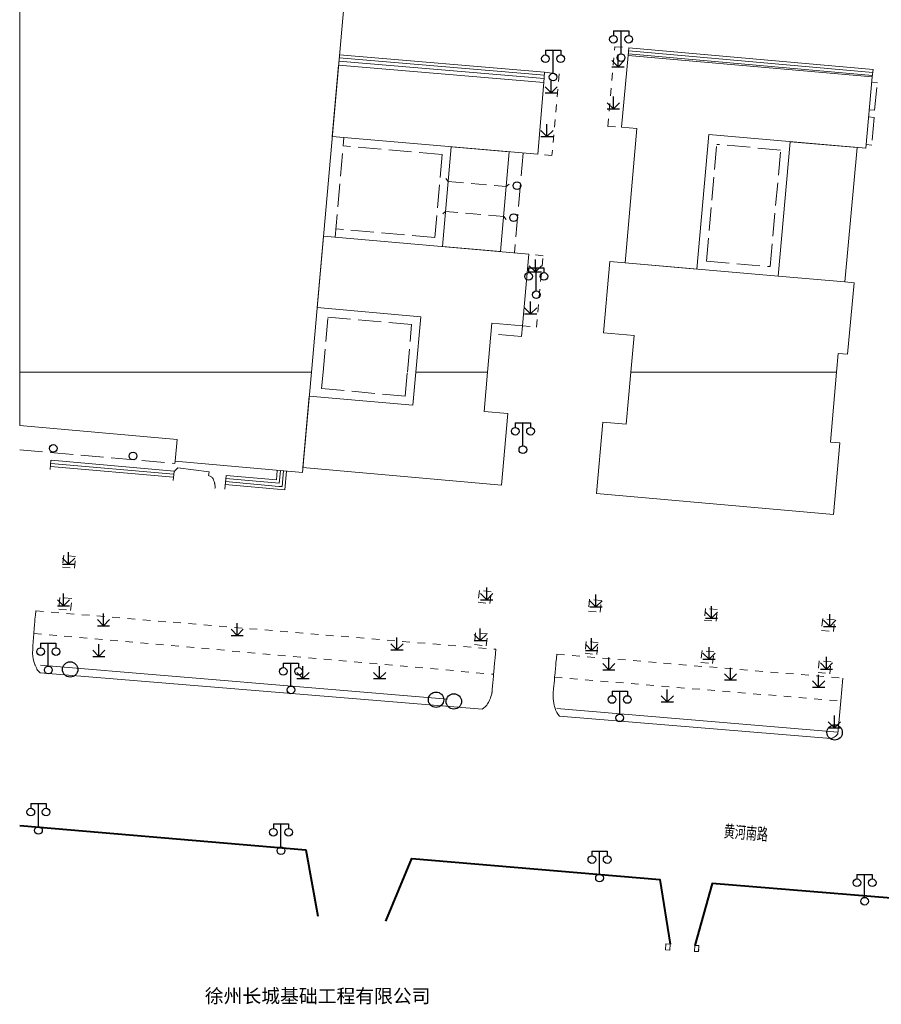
# Model space of a CAD drawing. Extents: x 39508475 to 39522402, y 3783947 to 3795549.
# Tile 98 of 256: x 39514000 to 39514112, y 3794167 to 3794296. Entities that reach past the tile are written whole.
import ezdxf
from ezdxf.enums import TextEntityAlignment as Align

# ---------------------------------------------------------------- set-up
doc = ezdxf.new("R2010")
doc.units = 0
for name, pattern in [('X0', [4, 3, -1]), ('X5', [3, 2, -1]), ('X6', [2, 1, -1])]:
    doc.linetypes.add(name, pattern=pattern)
doc.layers.get('0').update_dxf_attribs({"linetype": 'CONTINUOUS'})
for name, color, linetype in [('DLSS', 4, 'CONTINUOUS'), ('JCDL_JMDD', 1, 'CONTINUOUS'), ('JCDL_JMDD_F', 231, 'CONTINUOUS'), ('JCDL_JMDX_F', 231, 'CONTINUOUS'), ('JCDL_JTD_F', 100, 'CONTINUOUS'), ('JMD', 6, 'CONTINUOUS'), ('ZBTZ', 3, 'CONTINUOUS')]:
    doc.layers.add(name, color=color, linetype=linetype)
for name, color, linetype, lineweight in [('JCDL_JMDX', 1, 'CONTINUOUS', 0), ('JCDL_ZBX', 3, 'CONTINUOUS', 0), ('TEXT1_ZJ', 7, 'CONTINUOUS', 0), ('TEXTL_ZJ', 7, 'CONTINUOUS', 0)]:
    doc.layers.add(name, color=color, linetype=linetype, lineweight=lineweight)
doc.styles.add('HT', font='simhei.ttf')
doc.styles.add('HZ', font='rs', dxfattribs={"width": 0.8, "bigfont": 'hztxt'})
doc.linetypes.add('X49', pattern='A,0,[5,symbolt.shx,S=1,R=0,X=0,Y=0],-10', length=10)

# ---------------------------------------------------------------- blocks, each defined once
blk = doc.blocks.new('5820000')
at = {"color": 0, "linetype": 'Continuous'}
blk.add_circle((0, 0), 1, dxfattribs=at)
blk = doc.blocks.new('9530003')
at = {"color": 0}
for p, q in [((0, 0), (0, 1.6)), ((-0.8, 0), (0.8, 0))]:
    blk.add_line(p, q, dxfattribs=at)
at = {"color": 0, "linetype": 'Continuous'}
for points in [[(0, 0), (-0.8, 0.8)], [(0, 0), (0.8, 0.8)]]:
    blk.add_lwpolyline(points, dxfattribs=at)
blk = doc.blocks.new('2382100')
at = {"color": 0, "linetype": 'Continuous'}
blk.add_circle((0, 0), 0.5, dxfattribs=at)
blk = doc.blocks.new('3521000')
at = {"color": 0}
for p, q in [((-1, 3.5), (1, 3.5)), ((0, 0.5), (0, 3.5))]:
    blk.add_line(p, q, dxfattribs=at)
at = {"color": 0, "linetype": 'Continuous', "flags": 128}
for points in [[(-1, 3.5), (-1, 2.9)], [(1, 3.5), (1, 2.9)]]:
    blk.add_lwpolyline(points, dxfattribs=at)
at = {"color": 0}
for centre in [(-1, 2.4), (1, 2.4), (0, 0)]:
    blk.add_circle(centre, 0.5, dxfattribs=at)

msp = doc.modelspace()

# ---------------------------------------------------------------- linework, layer by layer
at = {"layer": 'DLSS', "linetype": 'X6', "lineweight": 0}
for points in [[(39514076.776, 3794282.081), (39514077.707, 3794292.481), (39514079.538, 3794292.336)], [(39514068.529, 3794289.141), (39514070.414, 3794288.932), (39514069.49267, 3794278.27166), (39514067.649, 3794278.431)], [(39514076.776, 3794282.081), (39514078.588, 3794282)], [(39514065.635, 3794256.03), (39514067.461, 3794255.844), (39514068.319, 3794265.171), (39514066.48, 3794265.401)], [(39514005.754, 3794226.066), (39514005.5965, 3794224.5265), (39514007.136, 3794224.369), (39514007.2935, 3794225.9085), (39514005.754, 3794226.066)], [(39514005.261, 3794220.567), (39514005.1035, 3794219.0275), (39514006.643, 3794218.87), (39514006.8005, 3794220.4095), (39514005.261, 3794220.567)], [(39514060.012, 3794221.472), (39514059.8545, 3794219.9325), (39514061.394, 3794219.775), (39514061.5515, 3794221.3145), (39514060.012, 3794221.472)], [(39514074.406, 3794220.321), (39514074.2485, 3794218.7815), (39514075.788, 3794218.624), (39514075.9455, 3794220.1635), (39514074.406, 3794220.321)], [(39514002.119, 3794218.807), (39514062.14345, 3794213.80621)], [(39514089.529, 3794219.139), (39514089.3715, 3794217.5995), (39514090.911, 3794217.442), (39514091.0685, 3794218.9815), (39514089.529, 3794219.139)], [(39514104.843, 3794217.791), (39514104.6855, 3794216.2515), (39514106.225, 3794216.094), (39514106.3825, 3794217.6335), (39514104.843, 3794217.791)], [(39514001.84, 3794215.87), (39514061.87301, 3794210.53318)], [(39514059.527, 3794215.947), (39514059.3695, 3794214.4075), (39514060.909, 3794214.25), (39514061.0665, 3794215.7895), (39514059.527, 3794215.947)], [(39514073.961, 3794214.805), (39514073.8035, 3794213.2655), (39514075.343, 3794213.108), (39514075.5005, 3794214.6475), (39514073.961, 3794214.805)], [(39514070.116, 3794213.142), (39514107.455, 3794210.029)], [(39514089.082, 3794213.615), (39514088.9245, 3794212.0755), (39514090.464, 3794211.918), (39514090.6215, 3794213.4575), (39514089.082, 3794213.615)], [(39514104.381, 3794212.303), (39514104.2235, 3794210.7635), (39514105.763, 3794210.606), (39514105.9205, 3794212.1455), (39514104.381, 3794212.303)], [(39514069.841, 3794210.13), (39514107.217, 3794207.044)]]:
    msp.add_lwpolyline(points, dxfattribs=at)
at = {"layer": 'DLSS', "linetype": 'Continuous', "lineweight": 20}
for points in [[(39514002.119, 3794218.807), (39514002.05579, 3794218.25645), (39514001.99643, 3794217.70546), (39514001.96318, 3794217.36763), (39514001.93379, 3794217.02944), (39514001.88878, 3794216.47437), (39514001.84385, 3794215.9193), (39514001.84189, 3794215.89466), (39514001.84, 3794215.87), (39514001.80091, 3794215.32856), (39514001.76493, 3794214.78691), (39514001.72879, 3794214.1934), (39514001.69575, 3794213.5997), (39514001.69052, 3794213.49462), (39514001.68597, 3794213.3895), (39514001.68314, 3794213.31026), (39514001.681, 3794213.231), (39514001.68125, 3794213.18954), (39514001.68388, 3794213.14817), (39514001.69881, 3794212.99958), (39514001.71611, 3794212.85126), (39514001.75486, 3794212.60163), (39514001.8085, 3794212.35477), (39514001.88451, 3794212.08067), (39514001.975, 3794211.811), (39514001.99542, 3794211.75802), (39514002.01769, 3794211.7058), (39514002.09569, 3794211.53391), (39514002.1755, 3794211.36286), (39514002.25355, 3794211.21709), (39514002.34571, 3794211.07978), (39514002.49562, 3794210.89254), (39514002.658, 3794210.716)], [(39514060.36245, 3794205.97821), (39514060.56067, 3794206.1094), (39514060.74674, 3794206.25732), (39514060.86641, 3794206.37498), (39514060.97067, 3794206.50649), (39514061.07532, 3794206.65923), (39514061.17756, 3794206.8136), (39514061.20777, 3794206.86267), (39514061.23545, 3794206.91321), (39514061.34848, 3794207.14881), (39514061.44788, 3794207.39047), (39514061.52396, 3794207.61262), (39514061.58578, 3794207.83916), (39514061.61981, 3794207.98563), (39514061.65198, 3794208.13252), (39514061.65816, 3794208.16622), (39514061.66245, 3794208.20021), (39514061.67194, 3794208.29803), (39514061.68125, 3794208.39586), (39514061.68947, 3794208.48404), (39514061.69752, 3794208.57224), (39514061.77422, 3794209.42404), (39514061.85055, 3794210.27586), (39514061.87568, 3794210.55902), (39514061.90069, 3794210.84493), (39514061.90139, 3794210.85307), (39514061.95009, 3794211.42376), (39514061.99879, 3794211.99445), (39514062.02768, 3794212.3385), (39514062.05563, 3794212.68264), (39514062.10001, 3794213.24439), (39514062.14345, 3794213.80621)], [(39514070.479, 3794205.045), (39514070.30074, 3794205.27605), (39514070.14039, 3794205.51987), (39514070.04483, 3794205.69918), (39514069.96925, 3794205.88779), (39514069.8965, 3794206.10648), (39514069.82624, 3794206.32598), (39514069.80935, 3794206.38415), (39514069.795, 3794206.443), (39514069.7325, 3794206.76047), (39514069.68482, 3794207.0805), (39514069.65681, 3794207.3644), (39514069.64381, 3794207.6494), (39514069.64147, 3794207.80591), (39514069.64046, 3794207.96244), (39514069.64106, 3794207.99075), (39514069.643, 3794208.019), (39514069.6551, 3794208.14977), (39514069.66727, 3794208.28054), (39514069.68347, 3794208.45396), (39514069.69974, 3794208.62738), (39514069.73505, 3794209.00303), (39514069.77037, 3794209.37869), (39514069.80579, 3794209.75433), (39514069.8411, 3794210.13109), (39514069.8967, 3794210.73284), (39514069.95221, 3794211.3335), (39514069.98341, 3794211.67292), (39514070.01431, 3794212.01236), (39514070.06531, 3794212.57716), (39514070.116, 3794213.142)], [(39514002.658, 3794210.716), (39514060.36245, 3794205.97821)], [(39514106.789, 3794202.751), (39514107.217, 3794207.044), (39514107.455, 3794210.029)], [(39514070.479, 3794205.045), (39514105.897, 3794202.137)], [(39514105.897, 3794202.137), (39514106.00536, 3794202.16614), (39514106.1118, 3794202.20168), (39514106.17297, 3794202.22772), (39514106.23122, 3794202.25978), (39514106.35077, 3794202.3352), (39514106.46892, 3794202.41281), (39514106.49876, 3794202.43438), (39514106.527, 3794202.458), (39514106.55021, 3794202.47931), (39514106.57295, 3794202.50112), (39514106.62054, 3794202.54825), (39514106.66765, 3794202.59587), (39514106.69257, 3794202.62276), (39514106.71596, 3794202.65101), (39514106.7533, 3794202.7004), (39514106.789, 3794202.751)]]:
    msp.add_lwpolyline(points, dxfattribs=at)
at = {"layer": 'DLSS', "linetype": 'Continuous', "lineweight": 40}
for points in [[(39514000, 3794190.78531), (39514037.34, 3794187.593), (39514038.904, 3794178.935)], [(39514047.805, 3794178.276), (39514051.181, 3794186.45), (39514083.57, 3794183.746), (39514084.901, 3794175.3)], [(39514144.467, 3794172.296), (39514141.933, 3794178.969), (39514090.417, 3794183.214), (39514088.1448, 3794175.1238)]]:
    msp.add_lwpolyline(points, dxfattribs=at)
at = {"layer": 'JCDL_JMDX', "color": 6, "linetype": 'Continuous', "lineweight": 0}
for points in [[(39514079.46722, 3794291.53914), (39514111.34022, 3794288.70814)], [(39514079.50261, 3794291.93757), (39514111.37561, 3794289.10657)], [(39514068.46157, 3794288.34385), (39514041.68053, 3794290.60936)], [(39514068.49528, 3794288.74242), (39514041.71591, 3794291.0078)], [(39514020.08415, 3794236.25245), (39514004.01915, 3794237.66945)], [(39514020.11929, 3794236.65091), (39514004.05429, 3794238.06791)], [(39514033.88188, 3794235.46562), (39514026.89884, 3794236.08561)], [(39514033.88188, 3794235.46562), (39514034.02845, 3794237.11635)], [(39514034.24494, 3794235.03181), (39514034.42688, 3794237.08097)], [(39514034.608, 3794234.598), (39514034.82531, 3794237.0456)], [(39514034.608, 3794234.598), (39514026.82809, 3794235.28874)], [(39514033.84651, 3794235.06718), (39514026.86347, 3794235.68717)], [(39514034.24494, 3794235.03181), (39514033.84651, 3794235.06718)], [(39514088.64762, 3794174.59129), (39514088.63406, 3794174.34166)]]:
    msp.add_lwpolyline(points, dxfattribs=at)
at = {"layer": 'JCDL_JMDX', "color": 6, "linetype": 'X0', "lineweight": 0}
for points in [[(39514111.984, 3794287.766), (39514111.23181, 3794287.83421)], [(39514111.61, 3794284.175), (39514111.93604, 3794287.77035)], [(39514111.61, 3794284.175), (39514110.90577, 3794284.23886)], [(39514111.562, 3794283.243), (39514110.82155, 3794283.31015)], [(39514111.562, 3794283.243), (39514111.2357, 3794279.64484)], [(39514041.17661, 3794267.58788), (39514042.33788, 3794280.61855)], [(39514089.64621, 3794264.49198), (39514091.00432, 3794279.72796)], [(39514099.33793, 3794278.98512), (39514091.00432, 3794279.72796)], [(39514111.245, 3794279.644), (39514110.49525, 3794279.71199)], [(39514055.14592, 3794278.40749), (39514042.24023, 3794279.52288)], [(39514055.14592, 3794278.40749), (39514054.2089, 3794267.56565)], [(39514065.72045, 3794278.59768), (39514064.594, 3794265.564)], [(39514097.98312, 3794263.76512), (39514099.33793, 3794278.98512)], [(39514054.2089, 3794267.56565), (39514041.27426, 3794268.68354)], [(39514089.64621, 3794264.49198), (39514097.98312, 3794263.76512)], [(39514039.60922, 3794250), (39514040.24931, 3794257.1825)], [(39514051.17008, 3794256.21484), (39514040.24931, 3794257.1825)], [(39514050.6194, 3794250), (39514051.17008, 3794256.21484)], [(39514065.635, 3794256.03), (39514065.50971, 3794254.61598)], [(39514065.50971, 3794254.61598), (39514061.53294, 3794254.96835)], [(39514039.41562, 3794247.8276), (39514039.60922, 3794250)], [(39514050.34113, 3794246.85951), (39514050.6194, 3794250)], [(39514050.34113, 3794246.85951), (39514039.41562, 3794247.8276)], [(39514000, 3794239.85745), (39514020.267, 3794238.047)], [(39514020.267, 3794238.047), (39514020.29265, 3794238.33588)]]:
    msp.add_lwpolyline(points, dxfattribs=at)
at = {"layer": 'JCDL_JMDX', "color": 6, "linetype": 'X5', "lineweight": 0}
for points in [[(39514055.62262, 3794275.25425), (39514055.94442, 3794274.87156), (39514063.52453, 3794274.21644), (39514063.90722, 3794274.53824)], [(39514063.50881, 3794269.92832), (39514063.18701, 3794270.311), (39514055.6069, 3794270.96612), (39514055.22422, 3794270.64432)]]:
    msp.add_lwpolyline(points, dxfattribs=at)
at = {"layer": 'JCDL_JMDX_F', "linetype": 'Continuous', "lineweight": 0}
for points in [[(39514068.529, 3794289.141), (39514041.75128, 3794291.40624)], [(39514079.421, 3794291.345), (39514079.538, 3794292.336)], [(39514079.538, 3794292.336), (39514111.411, 3794289.505)], [(39514068.443, 3794287.817), (39514068.529, 3794289.141)], [(39514111.411, 3794289.505), (39514111.296, 3794288.542)], [(39514003.984, 3794237.271), (39514004.066, 3794238.505)], [(39514020.15444, 3794237.04936), (39514004.08944, 3794238.46636)], [(39514020.635, 3794237.49), (39514020.161, 3794237.027)], [(39514024.73, 3794236.946), (39514020.635, 3794237.49)], [(39514020.049, 3794235.854), (39514020.161, 3794237.027)], [(39514024.637, 3794236.492), (39514024.73, 3794236.946)], [(39514024.75676, 3794236.45942), (39514024.637, 3794236.492)], [(39514024.872, 3794236.41332), (39514024.75676, 3794236.45942)], [(39514024.95033, 3794236.36874), (39514024.872, 3794236.41332)], [(39514025.02063, 3794236.31233), (39514024.95033, 3794236.36874)], [(39514025.09767, 3794236.23742), (39514025.02063, 3794236.31233)], [(39514025.17234, 3794236.16013), (39514025.09767, 3794236.23742)], [(39514025.19302, 3794236.13558), (39514025.17234, 3794236.16013)], [(39514025.211, 3794236.109), (39514025.19302, 3794236.13558)], [(39514025.25009, 3794236.04033), (39514025.211, 3794236.109)], [(39514025.28572, 3794235.96981), (39514025.25009, 3794236.04033)], [(39514025.322, 3794235.88878), (39514025.28572, 3794235.96981)], [(39514026.776, 3794234.702), (39514026.93422, 3794236.48404)], [(39514033.51883, 3794235.89942), (39514026.93422, 3794236.48404)], [(39514033.51883, 3794235.89942), (39514033.63001, 3794237.15172)], [(39514025.35466, 3794235.80622), (39514025.322, 3794235.88878)], [(39514025.39454, 3794235.6935), (39514025.35466, 3794235.80622)], [(39514025.43109, 3794235.57966), (39514025.39454, 3794235.6935)], [(39514025.45224, 3794235.50427), (39514025.43109, 3794235.57966)], [(39514025.47, 3794235.428), (39514025.45224, 3794235.50427)], [(39514025.47557, 3794235.39834), (39514025.47, 3794235.428)], [(39514025.4799, 3794235.36847), (39514025.47557, 3794235.39834)], [(39514025.49332, 3794235.25524), (39514025.4799, 3794235.36847)], [(39514025.482, 3794234.772), (39514025.49808, 3794234.88428)], [(39514025.50549, 3794235.14188), (39514025.49332, 3794235.25524)], [(39514025.49808, 3794234.88428), (39514025.50825, 3794234.99725)], [(39514025.50985, 3794235.06962), (39514025.50549, 3794235.14188)], [(39514025.50825, 3794234.99725), (39514025.50985, 3794235.06962)], [(39514084.37078, 3794175.3288), (39514084.901, 3794175.29999), (39514084.85815, 3794174.51116), (39514084.32793, 3794174.53996), (39514084.37078, 3794175.3288)], [(39514088.14478, 3794175.1238), (39514088.67498, 3794175.095), (39514088.63214, 3794174.30616), (39514088.10193, 3794174.33497), (39514088.14478, 3794175.1238)]]:
    msp.add_lwpolyline(points, dxfattribs=at)
at = {"layer": 'JCDL_ZBX', "color": 114, "linetype": 'X49', "lineweight": 0, "true_color": 0x009944}
for points in [[(39514002.73003, 3794211.73343), (39514055.85328, 3794207.26553)], [(39514070.13153, 3794206.06185), (39514106.80895, 3794202.95109)]]:
    msp.add_lwpolyline(points, dxfattribs=at)
at = {"layer": 'JMD', "color": 6, "linetype": 'Continuous', "lineweight": 0}
for points in [[(39514043.79743, 3794314.45224), (39514038.07502, 3794250), (39514000, 3794250), (39514000, 3794318.34081), (39514043.79743, 3794314.45224)], [(39514111.296, 3794288.542), (39514110.45048, 3794279.21824), (39514089.96315, 3794281.00001), (39514088.39884, 3794263.45078), (39514079.05006, 3794264.26223), (39514080.5805, 3794281.81601), (39514078.58705, 3794281.98938), (39514079.421, 3794291.345), (39514111.296, 3794288.542)], [(39514068.443, 3794287.817), (39514067.649, 3794278.431), (39514040.80525, 3794280.75101), (39514041.63396, 3794290.08489), (39514068.443, 3794287.817)], [(39514107.73559, 3794261.77241), (39514099.0263, 3794262.52835), (39514100.60255, 3794280.07471), (39514109.345, 3794279.31438), (39514107.73559, 3794261.77241)], [(39514063.91666, 3794278.75357), (39514062.79021, 3794265.7199), (39514055.21009, 3794266.37502), (39514056.33655, 3794279.40869), (39514063.91666, 3794278.75357)], [(39514066.48, 3794265.401), (39514065.64, 3794256.037), (39514061.65889, 3794256.38976), (39514061.09271, 3794250), (39514051.72371, 3794250), (39514052.36288, 3794257.21345), (39514038.82199, 3794258.41328), (39514039.64829, 3794267.71997), (39514066.48, 3794265.401)], [(39514108.939, 3794261.662), (39514108.082, 3794252.321), (39514106.85714, 3794252.43338), (39514106.64774, 3794250), (39514079.78548, 3794250), (39514080.21129, 3794254.74924), (39514076.21, 3794255.097), (39514077.048, 3794264.436), (39514099.0263, 3794262.52835), (39514107.73559, 3794261.77241), (39514108.939, 3794261.662)], [(39514038.07502, 3794250), (39514036.90844, 3794236.86064), (39514020.29265, 3794238.33588), (39514020.54386, 3794241.16532), (39514000, 3794243.00021), (39514000, 3794250), (39514038.07502, 3794250)], [(39514061.09271, 3794250), (39514060.63576, 3794244.84302), (39514063.717, 3794244.57), (39514062.902, 3794235.216), (39514036.96686, 3794237.51866), (39514037.79683, 3794246.86672), (39514051.33975, 3794245.66672), (39514051.72371, 3794250), (39514061.09271, 3794250)], [(39514106.64774, 3794250), (39514105.86089, 3794240.85657), (39514107.086, 3794240.747), (39514106.25, 3794231.4), (39514075.299, 3794234.124), (39514076.115, 3794243.462), (39514079.17526, 3794243.19395), (39514079.78548, 3794250), (39514106.64774, 3794250)]]:
    msp.add_lwpolyline(points, dxfattribs=at)

# ---------------------------------------------------------------- block references
at = {"layer": 'JCDL_JMDD'}
for p in [(39514064.92551, 3794274.3302), (39514064.49342, 3794270.15832), (39514004.379, 3794240.02728), (39514014.79459, 3794239.03676)]:
    msp.add_blockref('2382100', p, dxfattribs=at)
at = {"layer": 'JCDL_JMDD_F'}
for p in [(39514078.51851, 3794291.05286), (39514069.62972, 3794288.50937), (39514067.44103, 3794260.08616), (39514065.6886, 3794239.86171), (39514003.736, 3794211.08701), (39514035.407, 3794208.495), (39514078.334, 3794204.835), (39514002.451, 3794190.13201), (39514034.11299, 3794187.49599), (39514075.697, 3794183.93001), (39514110.30201, 3794180.89799)]:
    msp.add_blockref('3521000', p, dxfattribs=at)
at = {"layer": 'JCDL_JTD_F'}
for p in [(39514006.589, 3794211.161), (39514054.353, 3794207.208), (39514056.677, 3794206.987), (39514106.395, 3794202.934)]:
    msp.add_blockref('5820000', p, dxfattribs=at)
at = {"layer": 'ZBTZ'}
for p in [(39514078.11183, 3794289.8645), (39514069.38406, 3794286.43831), (39514077.51317, 3794284.37109), (39514068.82558, 3794280.7508), (39514067.32419, 3794263.07562), (39514066.69181, 3794257.6007), (39514006.37939, 3794224.88897), (39514060.97616, 3794220.2653), (39514005.72217, 3794219.46162), (39514075.23722, 3794219.3393), (39514090.31984, 3794217.83462), (39514010.94184, 3794216.86929), (39514105.75818, 3794216.77467), (39514028.38629, 3794215.60652), (39514060.1205, 3794214.92299), (39514010.32725, 3794212.85625), (39514049.24379, 3794213.71236), (39514074.66677, 3794213.64083), (39514090.00152, 3794212.48189), (39514036.98175, 3794209.97275), (39514046.98025, 3794209.97275), (39514076.91568, 3794211.11614), (39514105.33376, 3794211.20995), (39514092.7972, 3794209.78758), (39514104.29346, 3794208.86474), (39514084.54704, 3794206.92388), (39514106.36416, 3794203.5375)]:
    msp.add_blockref('9530003', p, dxfattribs=at)

# ---------------------------------------------------------------- texts
at = {"layer": 'TEXT1_ZJ', "style": 'HT'}
msp.add_text('徐州长城基础工程有限公司', height=1.8, dxfattribs=at).set_placement((39514024.16841, 3794167.0775), align=Align.BOTTOM_LEFT)
at = {"layer": 'TEXTL_ZJ', "style": 'HZ', "width": 0.8}
msp.add_text('黄河南路', height=1.8, rotation=-4.748601, dxfattribs=at).set_placement((39514091.82074, 3794188.5766), align=Align.BOTTOM_LEFT)

doc.saveas('drawing.dxf')
